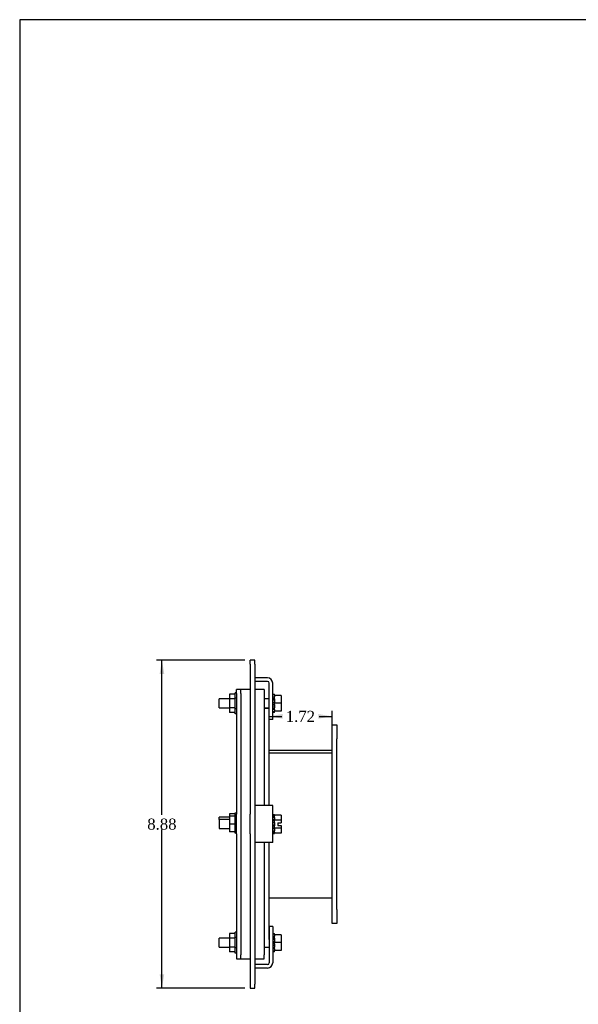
# Model space of a CAD drawing. Header units: inches. Extents: x 0.2 to 65.9, y -0.4 to 43.8.
# Tile 2 of 6: x 0.2 to 15.3, y 17.2 to 43.8. Entities that reach past the tile are written whole.
import ezdxf
from ezdxf.enums import TextEntityAlignment as Align

# ---------------------------------------------------------------- set-up
doc = ezdxf.new("R2010")
doc.units = ezdxf.units.IN
doc.header["$MEASUREMENT"] = 0
for name, color, linetype in [('COM40525', 7, 'Continuous'), ('COM49377', 7, 'Continuous'), ('COM49380', 7, 'Continuous'), ('COM49383', 7, 'Continuous'), ('COM49386', 7, 'Continuous'), ('COM49388', 7, 'Continuous'), ('Default', 7, 'Continuous'), ('GSK10436', 7, 'Continuous'), ('NTS16535', 7, 'Continuous'), ('SCC18019', 7, 'Continuous'), ('WAL253533', 7, 'Continuous')]:
    doc.layers.add(name, color=color, linetype=linetype)
doc.styles.add('SEACAD_Times_New_Roman', font='times.ttf')
doc.dimstyles.new('HAMMOND_(STH_-_48x32)', dxfattribs={"dimtxt": 0.3, "dimasz": 0.375, "dimexe": 0.15, "dimexo": 0.15, "dimgap": 0.075, "dimtad": 0, "dimtih": 1, "dimtoh": 1, "dimzin": 0, "dimdsep": 46, "dimtxsty": 'SEACAD_Times_New_Roman', "dimblk1": '_SE_FILLED', "dimblk2": '_SE_FILLED', "dimsah": 1, "dimcen": 0.15, "dimadec": 0, "dimazin": 0, "dimtfac": 0.8, "dimtofl": 0, "dimtmove": 0, "dimatfit": 3, "dimfxl": 1, "dimtolj": 1, "dimtzin": 0, "dimarcsym": 0})

# ---------------------------------------------------------------- blocks, each defined once
blk = doc.blocks.new('SE6')
at = {"layer": 'COM40525', "color": 7, "linetype": 'Continuous'}
for p, q in [((6.035, 25.598), (6.035, 25.708)), ((6.16, 25.708), (6.035, 25.708)), ((6.035, 25.598), (6.035, 22.328)), ((6.16, 25.598), (6.16, 25.708)), ((6.16, 25.598), (6.16, 22.328)), ((6.035, 21.797), (6.035, 22.328)), ((6.16, 22.328), (6.16, 21.797)), ((6.035, 21.797), (6.035, 18.527)), ((6.16, 21.797), (6.16, 18.527)), ((6.035, 18.527), (6.035, 18.417)), ((6.035, 18.417), (6.16, 18.417)), ((6.16, 18.417), (6.16, 18.527))]:
    blk.add_line(p, q, dxfattribs=at)
at = {"layer": 'COM49377', "color": 7, "linetype": 'Continuous'}
for p, q in [((6.91, 24.063), (8.628, 24.063)), ((6.91, 23.991), (8.628, 23.991)), ((6.91, 23.99), (8.628, 23.99)), ((6.91, 20.063), (8.628, 20.063))]:
    blk.add_line(p, q, dxfattribs=at)
at = {"layer": 'COM49380', "color": 7, "linetype": 'Continuous'}
for p, q in [((8.628, 24.75), (8.753, 24.75)), ((8.628, 24.375), (8.628, 24.75)), ((8.753, 24.75), (8.753, 24.375)), ((8.628, 19.75), (8.628, 24.375)), ((8.753, 19.75), (8.753, 24.375)), ((8.628, 19.375), (8.628, 19.75)), ((8.753, 19.75), (8.753, 19.375)), ((8.753, 19.375), (8.628, 19.375))]:
    blk.add_line(p, q, dxfattribs=at)
at = {"layer": 'COM49383', "color": 7, "linetype": 'Continuous'}
for p, q in [((6.91, 25.188), (6.785, 25.188)), ((6.785, 25.091), (6.785, 22.835)), ((6.91, 25.188), (6.91, 22.562)), ((6.91, 21.562), (6.91, 18.938)), ((6.785, 21.29), (6.785, 19.035))]:
    blk.add_line(p, q, dxfattribs=at)
at = {"layer": 'COM49386', "color": 7, "linetype": 'Continuous'}
for p, q in [((6.41, 26.393), (6.41, 26.503)), ((6.535, 26.503), (6.41, 26.503)), ((6.41, 26.393), (6.41, 22.328)), ((6.535, 26.393), (6.535, 26.503)), ((6.535, 26.393), (6.535, 22.328)), ((6.41, 21.797), (6.41, 22.328)), ((6.535, 22.328), (6.535, 21.797)), ((6.41, 21.797), (6.41, 17.731)), ((6.535, 21.797), (6.535, 17.731)), ((6.41, 17.731), (6.41, 17.622)), ((6.41, 17.622), (6.535, 17.622)), ((6.535, 17.622), (6.535, 17.731))]:
    blk.add_line(p, q, dxfattribs=at)
at = {"layer": 'COM49388', "color": 7, "linetype": 'Continuous'}
for p, q in [((6.876, 26.021), (6.535, 26.021)), ((6.876, 25.926), (6.535, 25.926)), ((6.924, 24.896), (6.924, 25.878)), ((7.019, 24.896), (7.019, 25.878)), ((7.019, 24.896), (6.924, 24.896)), ((6.876, 22.562), (6.535, 22.562)), ((7.019, 22.562), (6.876, 22.562)), ((7.019, 21.562), (7.019, 22.562)), ((6.876, 21.562), (6.535, 21.562)), ((7.019, 21.562), (6.876, 21.562)), ((6.924, 19.291), (6.924, 18.309)), ((7.019, 19.291), (6.924, 19.291)), ((7.019, 19.291), (7.019, 18.309)), ((6.876, 18.261), (6.535, 18.261)), ((6.876, 18.166), (6.535, 18.166))]:
    blk.add_line(p, q, dxfattribs=at)
for centre, radius, start, end in [((6.876, 25.878), 0.143, 0, 90), ((6.876, 25.878), 0.048, 0, 90), ((6.876, 18.309), 0.048, 270, 0), ((6.876, 18.309), 0.143, 270, 0)]:
    blk.add_arc(centre, radius, start, end, dxfattribs=at)
at = {"layer": 'GSK10436', "color": 7, "linetype": 'Continuous'}
for p, q in [((6.16, 25.598), (6.16, 25.708)), ((6.41, 25.708), (6.16, 25.708)), ((6.16, 25.598), (6.16, 22.328)), ((6.785, 25.708), (6.535, 25.708)), ((6.785, 25.708), (6.785, 25.598)), ((6.785, 25.598), (6.785, 25.091)), ((6.785, 22.835), (6.785, 22.562)), ((6.16, 22.328), (6.16, 21.797)), ((6.16, 21.797), (6.16, 18.527)), ((6.785, 21.562), (6.785, 21.29)), ((6.785, 19.035), (6.785, 18.527)), ((6.16, 18.417), (6.16, 18.527)), ((6.16, 18.417), (6.41, 18.417)), ((6.535, 18.417), (6.785, 18.417)), ((6.785, 18.417), (6.785, 18.527))]:
    blk.add_line(p, q, dxfattribs=at)
at = {"layer": 'NTS16535', "color": 7, "linetype": 'Continuous'}
for p, q in [((6.005, 25.473), (6.005, 25.613)), ((6.035, 25.613), (6.005, 25.613)), ((5.85, 25.579), (5.85, 25.456)), ((6.005, 25.579), (5.85, 25.579)), ((5.85, 25.456), (5.85, 25.21)), ((6.005, 25.456), (5.85, 25.456)), ((6.035, 25.473), (6.005, 25.473)), ((6.005, 25.192), (6.005, 25.473)), ((5.85, 25.21), (5.85, 25.087)), ((6.005, 25.21), (5.85, 25.21)), ((6.005, 25.087), (5.85, 25.087)), ((6.005, 25.192), (6.035, 25.192)), ((6.005, 25.052), (6.005, 25.192)), ((6.035, 25.052), (6.005, 25.052)), ((5.85, 22.337), (5.85, 22.275)), ((6.005, 22.337), (5.85, 22.337)), ((5.85, 22.275), (5.85, 22.062)), ((6.005, 22.275), (5.85, 22.275)), ((6.005, 22.367), (6.035, 22.367)), ((6.005, 22.305), (6.005, 22.367)), ((6.005, 22.062), (6.005, 22.305)), ((6.035, 22.305), (6.005, 22.305)), ((5.85, 22.062), (5.85, 21.849)), ((6.005, 22.062), (5.85, 22.062)), ((6.005, 21.819), (6.005, 22.062)), ((6.035, 22.062), (6.005, 22.062)), ((6.005, 21.849), (5.85, 21.849)), ((6.035, 21.819), (6.005, 21.819)), ((5.85, 19.1), (5.85, 18.977)), ((6.005, 19.1), (5.85, 19.1)), ((5.85, 18.977), (5.85, 18.731)), ((6.005, 18.977), (5.85, 18.977)), ((6.005, 18.994), (6.005, 19.135)), ((6.035, 19.135), (6.005, 19.135)), ((6.005, 18.714), (6.005, 18.994)), ((6.035, 18.994), (6.005, 18.994)), ((5.85, 18.731), (5.85, 18.608)), ((6.005, 18.731), (5.85, 18.731)), ((6.005, 18.573), (6.005, 18.714)), ((6.035, 18.714), (6.005, 18.714)), ((6.005, 18.608), (5.85, 18.608)), ((6.035, 18.573), (6.005, 18.573))]:
    blk.add_line(p, q, dxfattribs=at)
at = {"layer": 'SCC18019', "color": 7, "linetype": 'Continuous'}
for p, q in [((5.569, 25.211), (5.569, 25.455)), ((5.85, 25.455), (5.569, 25.455)), ((6.924, 25.455), (6.785, 25.455)), ((7.069, 25.548), (7.069, 25.505)), ((7.25, 25.548), (7.069, 25.548)), ((7.069, 25.431), (7.069, 25.365)), ((7.25, 25.333), (7.069, 25.333)), ((7.25, 25.548), (7.25, 25.333)), ((7.25, 25.333), (7.25, 25.118)), ((5.569, 25.211), (5.85, 25.211)), ((6.785, 25.211), (6.924, 25.211)), ((7.069, 25.3), (7.069, 25.235)), ((7.069, 25.161), (7.069, 25.118)), ((7.25, 25.118), (7.069, 25.118)), ((5.569, 22.184), (5.569, 22.246)), ((5.85, 22.246), (5.569, 22.246)), ((5.569, 22.184), (5.569, 21.94)), ((5.85, 22.184), (5.569, 22.184)), ((7.25, 22.303), (7.069, 22.303)), ((7.069, 22.285), (7.069, 22.282)), ((7.069, 22.215), (7.069, 22.171)), ((7.069, 22.171), (7.069, 22.17)), ((7.25, 22.171), (7.069, 22.171)), ((7.25, 22.303), (7.25, 22.171)), ((7.25, 22.171), (7.25, 22.096)), ((5.569, 21.94), (5.85, 21.94)), ((7.069, 22.102), (7.069, 22.022)), ((7.069, 21.955), (7.069, 21.953)), ((7.069, 21.953), (7.069, 21.91)), ((7.25, 21.953), (7.069, 21.953)), ((7.155, 22.096), (7.155, 22.028)), ((7.155, 22.096), (7.25, 22.096)), ((7.155, 22.028), (7.25, 22.028)), ((7.25, 22.028), (7.25, 21.953)), ((7.25, 21.953), (7.25, 21.821)), ((7.069, 21.843), (7.069, 21.839)), ((7.25, 21.821), (7.069, 21.821)), ((5.569, 18.732), (5.569, 18.976)), ((5.85, 18.976), (5.569, 18.976)), ((6.924, 18.976), (6.91, 18.976)), ((7.069, 19.069), (7.069, 19.026)), ((7.25, 19.069), (7.069, 19.069)), ((7.069, 18.952), (7.069, 18.886)), ((7.25, 19.069), (7.25, 18.854)), ((5.569, 18.732), (5.85, 18.732)), ((6.785, 18.732), (6.924, 18.732)), ((7.25, 18.854), (7.069, 18.854)), ((7.069, 18.821), (7.069, 18.756)), ((7.069, 18.682), (7.069, 18.639)), ((7.25, 18.854), (7.25, 18.639)), ((7.25, 18.639), (7.069, 18.639))]:
    blk.add_line(p, q, dxfattribs=at)
at = {"layer": 'WAL253533', "color": 7, "linetype": 'Continuous'}
for p, q in [((7.019, 25.579), (7.069, 25.579)), ((7.069, 25.558), (7.019, 25.558)), ((7.019, 25.505), (7.069, 25.505)), ((7.069, 25.452), (7.019, 25.452)), ((7.069, 25.414), (7.019, 25.414)), ((7.019, 25.365), (7.069, 25.365)), ((7.069, 25.558), (7.069, 25.579)), ((7.069, 25.558), (7.069, 25.548)), ((7.069, 25.452), (7.069, 25.505)), ((7.069, 25.452), (7.069, 25.431)), ((7.069, 25.3), (7.069, 25.365)), ((7.069, 25.3), (7.019, 25.3)), ((7.069, 25.251), (7.019, 25.251)), ((7.019, 25.213), (7.069, 25.213)), ((7.069, 25.161), (7.019, 25.161)), ((7.019, 25.107), (7.069, 25.107)), ((7.069, 25.087), (7.019, 25.087)), ((7.069, 25.235), (7.069, 25.213)), ((7.069, 25.161), (7.069, 25.213)), ((7.069, 25.118), (7.069, 25.107)), ((7.069, 25.087), (7.069, 25.107)), ((7.069, 22.312), (7.019, 22.312)), ((7.069, 22.31), (7.019, 22.31)), ((7.019, 22.282), (7.069, 22.282)), ((7.069, 22.244), (7.019, 22.244)), ((7.069, 22.186), (7.019, 22.186)), ((7.019, 22.17), (7.069, 22.17)), ((7.069, 22.31), (7.069, 22.312)), ((7.069, 22.31), (7.069, 22.285)), ((7.069, 22.244), (7.069, 22.282)), ((7.069, 22.244), (7.069, 22.215)), ((7.069, 22.108), (7.069, 22.17)), ((7.069, 22.108), (7.019, 22.108)), ((7.069, 22.094), (7.019, 22.094)), ((7.069, 22.031), (7.019, 22.031)), ((7.019, 22.017), (7.069, 22.017)), ((7.069, 21.955), (7.019, 21.955)), ((7.069, 21.938), (7.019, 21.938)), ((7.019, 21.881), (7.069, 21.881)), ((7.069, 22.108), (7.069, 22.102)), ((7.069, 22.022), (7.069, 22.017)), ((7.069, 21.955), (7.069, 22.017)), ((7.069, 21.91), (7.069, 21.881)), ((7.069, 21.843), (7.069, 21.881)), ((7.069, 21.843), (7.019, 21.843)), ((7.019, 21.814), (7.069, 21.814)), ((7.019, 21.812), (7.069, 21.812)), ((7.069, 21.839), (7.069, 21.814)), ((7.069, 21.814), (7.069, 21.812)), ((7.019, 19.1), (7.069, 19.1)), ((7.069, 19.08), (7.019, 19.08)), ((7.019, 19.026), (7.069, 19.026)), ((7.069, 18.973), (7.019, 18.973)), ((7.069, 18.936), (7.019, 18.936)), ((7.069, 19.08), (7.069, 19.1)), ((7.069, 19.08), (7.069, 19.069)), ((7.069, 18.973), (7.069, 19.026)), ((7.069, 18.973), (7.069, 18.952)), ((7.019, 18.886), (7.069, 18.886)), ((7.069, 18.821), (7.019, 18.821)), ((7.069, 18.772), (7.019, 18.772)), ((7.019, 18.734), (7.069, 18.734)), ((7.069, 18.682), (7.019, 18.682)), ((7.069, 18.821), (7.069, 18.886)), ((7.069, 18.756), (7.069, 18.734)), ((7.069, 18.682), (7.069, 18.734)), ((7.019, 18.628), (7.069, 18.628)), ((7.069, 18.608), (7.019, 18.608)), ((7.069, 18.639), (7.069, 18.628)), ((7.069, 18.608), (7.069, 18.628))]:
    blk.add_line(p, q, dxfattribs=at)
blk = doc.blocks.new('DMBLK956')
at = {"layer": 'Default', "linetype": 'Continuous', "transparency": 16777216}
for points in [[(7.285, 25.042), (6.91, 24.979), (7.285, 24.917)], [(8.253, 25.042), (8.253, 24.917), (8.628, 24.979)]]:
    blk.add_hatch(color=7, dxfattribs=at).paths.add_polyline_path(points)
at = {"layer": 'Default', "color": 7, "linetype": 'Continuous', "transparency": 16777216}
for p, q in [((8.628, 22.213), (8.628, 25.129)), ((6.91, 24.979), (7.266, 24.979)), ((8.272, 24.979), (8.628, 24.979))]:
    blk.add_line(p, q, dxfattribs=at)
at = {"layer": 'Default', "color": 7, "linetype": 'Continuous', "transparency": 16777216, "style": 'SEACAD_Times_New_Roman'}
blk.add_text('1.72', height=0.3, dxfattribs=at).set_placement((7.371, 25.129), align=Align.TOP_LEFT)
blk = doc.blocks.new('_SE_FILLED')
at = {"color": 0}
blk.add_line((0, 0), (-1, 0), dxfattribs=at)
blk.add_solid([(0, 0), (-1, -0.1665), (-1, 0.1665), (0, 0)], dxfattribs=at)
blk = doc.blocks.new('DMBLK957')
at = {"layer": 'Default', "linetype": 'Continuous', "transparency": 16777216}
for points in [[(3.957, 26.128), (4.082, 26.128), (4.02, 26.503)], [(3.957, 17.997), (4.02, 17.622), (4.082, 17.997)]]:
    blk.add_hatch(color=7, dxfattribs=at).paths.add_polyline_path(points)
at = {"layer": 'Default', "color": 7, "linetype": 'Continuous', "transparency": 16777216}
for p, q in [((6.26, 26.503), (3.87, 26.503)), ((4.02, 22.317), (4.02, 26.503)), ((4.02, 17.622), (4.02, 21.912)), ((6.26, 17.622), (3.87, 17.622))]:
    blk.add_line(p, q, dxfattribs=at)
at = {"layer": 'Default', "color": 7, "linetype": 'Continuous', "transparency": 16777216, "style": 'SEACAD_Times_New_Roman'}
blk.add_text('8.88', height=0.3, dxfattribs=at).set_placement((3.622, 22.212), align=Align.TOP_LEFT)
blk = doc.blocks.new('BORDER')
at = {"layer": 'Default', "color": 7, "linetype": 'Continuous'}
for p, q in [((0, 27.86), (-41.86, 27.86)), ((-41.86, 27.86), (-41.86, 0))]:
    blk.add_line(p, q, dxfattribs=at)

msp = doc.modelspace()

# ---------------------------------------------------------------- block references
at = {"layer": 'Default', "color": 7, "xscale": 1.57, "yscale": 1.57, "zscale": 1.57}
msp.add_blockref('BORDER', (65.889, 0.099), dxfattribs=at)
at = {"layer": 'Default'}
msp.add_blockref('SE6', (0, 0), dxfattribs=at)

# ---------------------------------------------------------------- dimensions: what is measured, and where the dimension line sits
at = {"layer": 'Default', "color": 7, "linetype": 'Continuous'}
for base, p1, p2, angle, picture, middle in [((4.02, 17.622), (6.535, 17.622), (6.535, 26.503), 90, 'DMBLK957', (4.02, 22.062)), ((6.91, 24.979), (6.91, 22.063), (8.628, 22.063), 0, 'DMBLK956', (7.769, 24.979))]:
    dim = msp.add_linear_dim(base=base, p1=p1, p2=p2, angle=angle, text='\\A1;<>', dimstyle='HAMMOND_(STH_-_48x32)', dxfattribs=at)
    dim.commit()
    dim.dimension.update_dxf_attribs({"geometry": picture, "text_midpoint": middle, "dimtype": 161})

doc.saveas('drawing.dxf')
